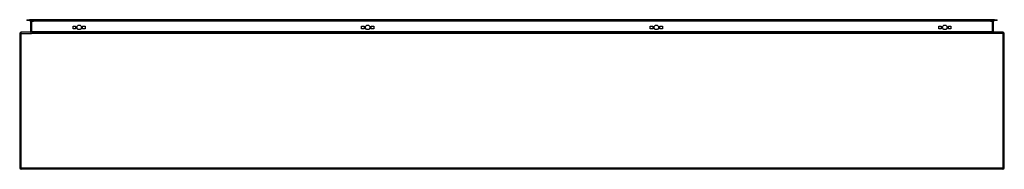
# Model space of a CAD drawing. Header units: inches. Extents: x 49.1 to 121.1, y 38 to 48.9.
import ezdxf

# ---------------------------------------------------------------- set-up
doc = ezdxf.new("R2010")
doc.units = ezdxf.units.IN
doc.header["$MEASUREMENT"] = 0
doc.layers.add('Visible Edges(ANSI)', color=7, linetype='Continuous', lineweight=25)
doc.layers.add('Visible Tangent Edges(ANSI)', color=7, linetype='Continuous', lineweight=25)

msp = doc.modelspace()

# ---------------------------------------------------------------- linework, layer by layer
at = {"layer": 'Visible Edges(ANSI)'}
for p, q in [((49.573, 48.893), (49.77, 48.893)), ((49.573, 48.893), (49.573, 48.825)), ((49.77, 48.825), (49.573, 48.825)), ((120.352, 48.893), (49.77, 48.893)), ((49.77, 48.825), (120.352, 48.825)), ((49.859, 48.794), (49.859, 48.008)), ((52.966, 48.24), (52.966, 48.427)), ((52.966, 48.427), (53.153, 48.427)), ((53.153, 48.427), (53.153, 48.24)), ((53.666, 48.24), (53.666, 48.427)), ((53.666, 48.427), (53.853, 48.427)), ((53.853, 48.427), (53.853, 48.24)), ((74.067, 48.24), (74.067, 48.427)), ((74.067, 48.427), (74.254, 48.427)), ((74.254, 48.427), (74.254, 48.24)), ((74.767, 48.24), (74.767, 48.427)), ((74.767, 48.427), (74.954, 48.427)), ((74.954, 48.427), (74.954, 48.24)), ((95.168, 48.24), (95.168, 48.427)), ((95.168, 48.427), (95.355, 48.427)), ((95.355, 48.427), (95.355, 48.24)), ((95.868, 48.24), (95.868, 48.427)), ((95.868, 48.427), (96.055, 48.427)), ((96.055, 48.427), (96.055, 48.24)), ((116.269, 48.24), (116.269, 48.427)), ((116.269, 48.427), (116.456, 48.427)), ((116.456, 48.427), (116.456, 48.24)), ((116.969, 48.24), (116.969, 48.427)), ((116.969, 48.427), (117.156, 48.427)), ((117.156, 48.427), (117.156, 48.24)), ((120.263, 48.008), (120.263, 48.794)), ((120.352, 48.893), (120.549, 48.893)), ((120.549, 48.825), (120.352, 48.825)), ((120.549, 48.825), (120.549, 48.893)), ((49.061, 47.878), (49.061, 38.076)), ((120.962, 47.977), (49.16, 47.977)), ((53.153, 48.24), (52.966, 48.24)), ((53.853, 48.24), (53.666, 48.24)), ((74.254, 48.24), (74.067, 48.24)), ((74.954, 48.24), (74.767, 48.24)), ((95.355, 48.24), (95.168, 48.24)), ((96.055, 48.24), (95.868, 48.24)), ((116.456, 48.24), (116.269, 48.24)), ((117.156, 48.24), (116.969, 48.24)), ((121.061, 38.076), (121.061, 47.878)), ((120.962, 37.977), (49.16, 37.977))]:
    msp.add_line(p, q, dxfattribs=at)
for centre in [(53.41, 48.333), (74.511, 48.333), (95.612, 48.333), (116.713, 48.333)]:
    msp.add_circle(centre, 0.165, dxfattribs=at)
for centre, radius, start, end in [((49.828, 48.794), 0.031, 0, 90), ((120.294, 48.794), 0.031, 90, 180), ((49.16, 47.878), 0.099, 90, 180), ((49.828, 48.008), 0.031, 270, 0), ((120.294, 48.008), 0.031, 180, 270), ((120.962, 47.878), 0.099, 0, 90), ((49.16, 38.076), 0.099, 180, 270), ((120.962, 38.076), 0.099, 270, 0)]:
    msp.add_arc(centre, radius, start, end, dxfattribs=at)
at = {"layer": 'Visible Tangent Edges(ANSI)'}
for p, q in [((49.77, 48.825), (49.77, 48.893)), ((49.958, 48.794), (49.859, 48.794)), ((49.958, 48.825), (49.958, 48.794)), ((49.958, 48.008), (49.958, 48.794)), ((49.958, 48.794), (50.059, 48.794)), ((120.063, 48.794), (50.059, 48.794)), ((120.063, 48.794), (120.164, 48.794)), ((120.164, 48.825), (120.164, 48.794)), ((120.263, 48.794), (120.164, 48.794)), ((120.164, 48.794), (120.164, 48.008)), ((120.352, 48.893), (120.352, 48.825)), ((49.16, 47.878), (49.061, 47.878)), ((49.16, 47.878), (49.16, 47.977)), ((49.16, 38.076), (49.16, 47.878)), ((49.16, 47.878), (49.927, 47.878)), ((49.859, 48.008), (49.958, 48.008)), ((120.962, 47.878), (49.927, 47.878)), ((49.958, 48.008), (49.958, 47.977)), ((120.164, 48.008), (49.958, 48.008)), ((120.164, 48.008), (120.164, 47.977)), ((120.164, 48.008), (120.263, 48.008)), ((120.962, 47.977), (120.962, 47.878)), ((121.061, 47.878), (120.962, 47.878)), ((120.962, 47.878), (120.962, 38.076)), ((49.061, 38.076), (49.16, 38.076)), ((49.16, 37.977), (49.16, 38.076)), ((49.16, 38.076), (120.962, 38.076)), ((120.962, 38.076), (121.061, 38.076)), ((120.962, 38.076), (120.962, 37.977))]:
    msp.add_line(p, q, dxfattribs=at)

doc.saveas('drawing.dxf')
